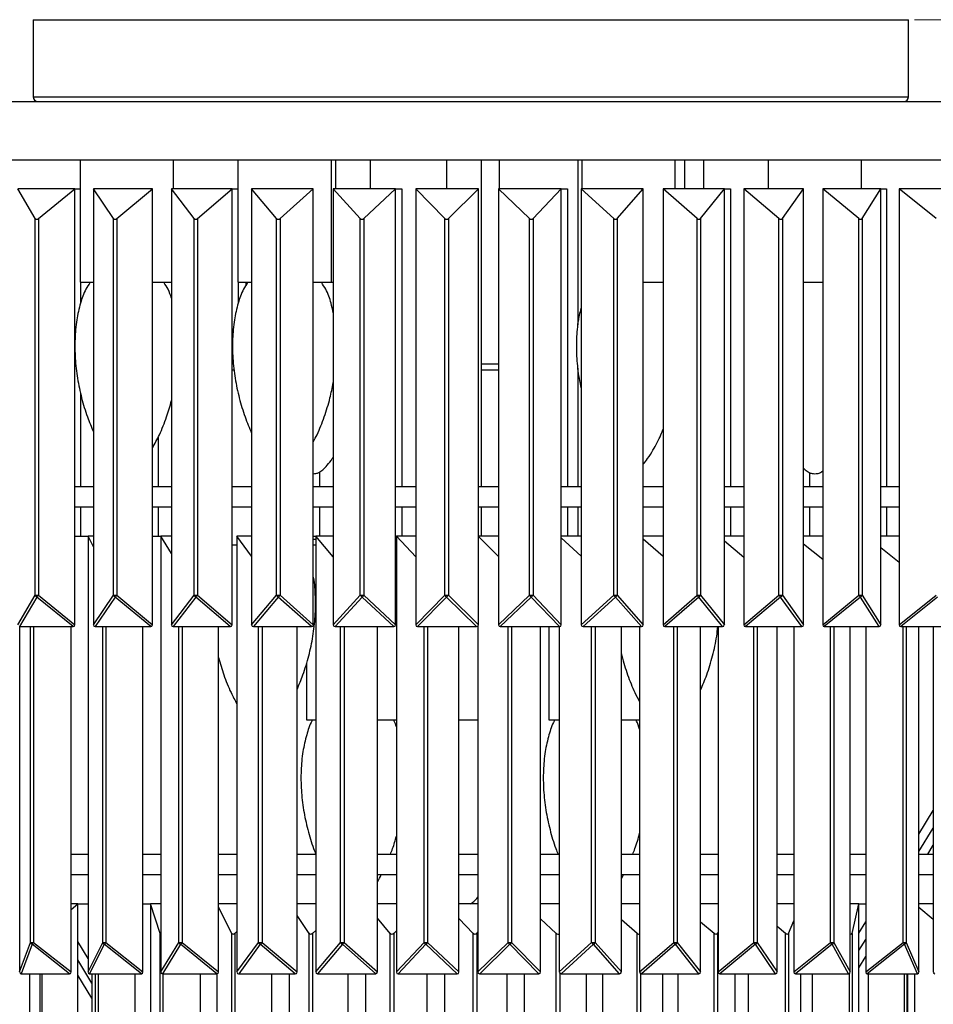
# Model space of a CAD drawing. Header units: millimetres. Extents: x 422 to 815, y 107 to 835.
# Tile 3 of 5: x 523 to 680, y 233 to 402. Entities that reach past the tile are written whole.
import ezdxf

# ---------------------------------------------------------------- set-up
doc = ezdxf.new("R2010")
doc.units = ezdxf.units.MM
doc.styles.add('SLDTEXTSTYLE0', font='TXT', dxfattribs={"width": 0.75})
doc.dimstyles.new('SLDDIMSTYLE0', dxfattribs={"dimtxt": 3.5, "dimasz": 3.556, "dimexe": 0, "dimexo": 0.0625, "dimgap": 0.875, "dimtad": 1, "dimdec": 0, "dimlfac": 2, "dimrnd": 1e-09, "dimzin": 12, "dimdsep": 46, "dimtxsty": 'SLDTEXTSTYLE0', "dimblk1": 'CLOSED', "dimblk2": 'CLOSED', "dimsah": 1, "dimcen": 0.09, "dimadec": 0, "dimazin": 3, "dimtfac": 1, "dimtdec": 0, "dimtofl": 0, "dimtmove": 0, "dimatfit": 3, "dimldrblk": 'CLOSED', "dimfxl": 0, "dimfrac": 2, "dimtolj": 1, "dimtzin": 12, "dimarcsym": 0})

# ---------------------------------------------------------------- blocks, each defined once
blk = doc.blocks.new('_Closed')
at = {"color": 0, "linetype": 'ByBlock', "lineweight": -2}
for p, q in [((-1, 0.166667), (0, 0)), ((-1, 0.166667), (-1, -0.166667)), ((0, 0), (-1, -0.166667)), ((0, 0), (-1, 0))]:
    blk.add_line(p, q, dxfattribs=at)
blk = doc.blocks.new('_D')
at = {"color": 7, "linetype": 'Continuous', "lineweight": 0}
for p, q in [((676.45, 401.53), (814.59, 401.53)), ((813.59, 401.53), (813.59, 106.53)), ((639.22, 106.53), (814.59, 106.53))]:
    blk.add_line(p, q, dxfattribs=at)
at = {"color": 7, "linetype": 'Continuous', "lineweight": 18, "xscale": 3.556, "yscale": 3.556}
for p, rotation in [((813.59, 401.53, 3.08), 90.0000000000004), ((813.59, 106.53, 3.08), 270.0000000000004)]:
    blk.add_blockref('_Closed', p, dxfattribs=dict(at, rotation=rotation))
at = {"color": 7, "linetype": 'Continuous', "lineweight": 18, "insert": (809.08, 246.33), "char_height": 3.5, "attachment_point": 1, "rotation": 90, "style": 'SLDTEXTSTYLE0'}
blk.add_mtext('590', dxfattribs=at)

msp = doc.modelspace()

# ---------------------------------------------------------------- linework, layer by layer
at = {"color": 7, "linetype": 'Continuous', "lineweight": 25}
for p, q in [((525.45, 401.53), (525.45, 388.33)), ((525.45, 401.53), (675.45, 401.53)), ((675.45, 388.33), (675.45, 401.53)), ((422.95, 387.53), (777.95, 387.53)), ((422.95, 377.53), (777.95, 377.53)), ((533.51, 377.53), (533.51, 356.53)), ((549.51, 372.53), (549.51, 377.53)), ((560.53, 377.53), (560.53, 356.53)), ((576.53, 356.53), (576.53, 377.53)), ((577.26, 377.53), (577.26, 372.53)), ((583.26, 372.53), (583.26, 377.53)), ((596.29, 377.53), (596.29, 372.53)), ((602.29, 321.53), (602.29, 377.53)), ((605.36, 372.53), (605.36, 377.53)), ((618.78, 377.53), (618.78, 349.24)), ((619.46, 377.53), (619.46, 372.53)), ((635.46, 372.53), (635.46, 377.53)), ((637.09, 372.53), (637.09, 377.53)), ((640.36, 372.53), (640.36, 377.53)), ((651.38, 377.53), (651.38, 372.53)), ((667.38, 372.53), (667.38, 377.53)), ((532.58, 372.53), (522.8, 372.53)), ((525.77, 367.46), (522.8, 372.53)), ((526.33, 367.46), (532.58, 372.53)), ((532.58, 372.53), (533.51, 372.53)), ((532.58, 297.84), (532.58, 372.53)), ((545.87, 372.53), (535.76, 372.53)), ((539.18, 367.46), (535.76, 372.53)), ((535.76, 372.53), (535.76, 297.84)), ((539.76, 367.46), (545.87, 372.53)), ((545.87, 297.84), (545.87, 372.53)), ((559.52, 372.53), (549.15, 372.53)), ((553, 367.46), (549.15, 372.53)), ((549.15, 372.53), (549.15, 297.84)), ((553.59, 367.46), (559.52, 372.53)), ((559.52, 372.53), (560.53, 372.53)), ((559.52, 297.84), (559.52, 372.53)), ((573.44, 372.53), (562.87, 372.53)), ((567.13, 367.46), (562.87, 372.53)), ((562.87, 372.53), (562.87, 297.84)), ((567.74, 367.46), (573.44, 372.53)), ((573.44, 297.84), (573.44, 372.53)), ((587.55, 372.53), (576.85, 372.53)), ((581.49, 367.46), (576.85, 372.53)), ((576.85, 372.53), (576.85, 297.84)), ((582.1, 367.46), (587.55, 372.53)), ((587.55, 372.53), (588.61, 372.53)), ((587.55, 297.84), (587.55, 372.53)), ((588.61, 372.53), (588.61, 321.53)), ((601.74, 372.53), (590.99, 372.53)), ((595.97, 367.46), (590.99, 372.53)), ((590.99, 372.53), (590.99, 297.84)), ((596.59, 367.46), (601.74, 372.53)), ((601.74, 297.84), (601.74, 372.53)), ((615.92, 372.53), (605.19, 372.53)), ((610.49, 367.46), (605.19, 372.53)), ((605.19, 372.53), (605.19, 297.84)), ((611.1, 367.46), (615.92, 372.53)), ((615.92, 372.53), (616.98, 372.53)), ((615.92, 297.84), (615.92, 372.53)), ((616.98, 372.53), (616.98, 321.53)), ((629.99, 372.53), (619.35, 372.53)), ((624.93, 367.46), (619.35, 372.53)), ((619.35, 372.53), (619.35, 297.84)), ((625.54, 367.46), (629.99, 372.53)), ((629.99, 297.84), (629.99, 372.53)), ((643.88, 372.53), (633.4, 372.53)), ((639.22, 367.46), (633.4, 372.53)), ((633.4, 372.53), (633.4, 297.84)), ((639.82, 367.46), (643.88, 372.53)), ((643.88, 372.53), (644.92, 372.53)), ((643.88, 297.84), (643.88, 372.53)), ((644.92, 372.53), (644.92, 321.53)), ((657.47, 372.53), (647.22, 372.53)), ((653.24, 367.46), (647.22, 372.53)), ((647.22, 372.53), (647.22, 297.84)), ((653.83, 367.46), (657.47, 372.53)), ((657.47, 297.84), (657.47, 372.53)), ((670.68, 372.53), (660.73, 372.53)), ((666.92, 367.46), (660.73, 372.53)), ((660.73, 372.53), (660.73, 297.84)), ((667.49, 367.46), (670.68, 372.53)), ((670.68, 372.53), (671.67, 372.53)), ((670.68, 297.84), (670.68, 372.53)), ((671.67, 372.53), (671.67, 321.53)), ((683.43, 372.53), (673.84, 372.53)), ((680.15, 367.46), (673.84, 372.53)), ((673.84, 372.53), (673.84, 297.84)), ((525.77, 302.91), (525.77, 367.46)), ((526.33, 367.46), (526.33, 302.91)), ((539.18, 302.91), (539.18, 367.46)), ((539.76, 367.46), (539.76, 302.91)), ((553, 302.91), (553, 367.46)), ((553.59, 367.46), (553.59, 302.91)), ((567.13, 302.91), (567.13, 367.46)), ((567.74, 367.46), (567.74, 302.91)), ((581.49, 302.91), (581.49, 367.46)), ((582.1, 367.46), (582.1, 302.91)), ((595.97, 302.91), (595.97, 367.46)), ((596.59, 367.46), (596.59, 302.91)), ((610.49, 302.91), (610.49, 367.46)), ((611.1, 367.46), (611.1, 302.91)), ((624.93, 302.91), (624.93, 367.46)), ((625.54, 367.46), (625.54, 302.91)), ((639.22, 302.91), (639.22, 367.46)), ((639.82, 367.46), (639.82, 302.91)), ((653.24, 302.91), (653.24, 367.46)), ((653.83, 367.46), (653.83, 302.91)), ((666.92, 302.91), (666.92, 367.46)), ((667.49, 367.46), (667.49, 302.91)), ((533.51, 356.53), (535.76, 356.53)), ((533.55, 356.53), (533.55, 352.95)), ((545.87, 356.53), (549.15, 356.53)), ((560.53, 356.53), (561.6, 356.53)), ((560.55, 356.53), (560.55, 352.87)), ((561.6, 356.53), (562.87, 356.53)), ((561.88, 356.53), (561.88, 355.98)), ((573.44, 356.53), (576.53, 356.53)), ((576.53, 356.53), (576.85, 356.53)), ((629.99, 356.53), (633.4, 356.53)), ((657.55, 356.53), (660.73, 356.53)), ((559.52, 342.53), (559.74, 342.53)), ((602.29, 342.53), (605.19, 342.53)), ((618.78, 341.81), (618.78, 321.53)), ((533.55, 337.6), (533.55, 321.53)), ((546.87, 330.05), (546.87, 321.53)), ((574.49, 324), (574.49, 321.53)), ((658.49, 323.91), (658.49, 321.53)), ((532.58, 321.53), (535.76, 321.53)), ((545.87, 321.53), (549.15, 321.53)), ((559.52, 321.53), (562.87, 321.53)), ((573.44, 321.53), (576.85, 321.53)), ((587.55, 321.53), (590.99, 321.53)), ((601.74, 321.53), (605.19, 321.53)), ((615.92, 321.53), (619.35, 321.53)), ((629.99, 321.53), (633.4, 321.53)), ((643.88, 321.53), (647.22, 321.53)), ((657.47, 321.53), (660.73, 321.53)), ((670.68, 321.53), (673.84, 321.53)), ((532.58, 318.03), (535.76, 318.03)), ((533.55, 318.03), (533.55, 313.03)), ((545.87, 318.03), (549.15, 318.03)), ((546.87, 318.03), (546.87, 313.03)), ((559.52, 318.03), (562.87, 318.03)), ((573.44, 318.03), (576.85, 318.03)), ((574.49, 318.03), (574.49, 313.03)), ((587.55, 318.03), (590.99, 318.03)), ((588.61, 318.03), (588.61, 313.03)), ((601.74, 318.03), (605.19, 318.03)), ((602.29, 313.03), (602.29, 318.03)), ((615.92, 318.03), (619.35, 318.03)), ((616.98, 318.03), (616.98, 313.03)), ((618.78, 318.03), (618.78, 313.03)), ((629.99, 318.03), (633.4, 318.03)), ((643.88, 318.03), (647.22, 318.03)), ((644.92, 318.03), (644.92, 313.03)), ((657.47, 318.03), (660.73, 318.03)), ((658.49, 318.03), (658.49, 313.03)), ((670.68, 318.03), (673.84, 318.03)), ((671.67, 318.03), (671.67, 313.03)), ((532.58, 313.03), (534.84, 313.03)), ((535.76, 313.03), (534.84, 313.03)), ((535.76, 311.18), (534.84, 313.03)), ((534.84, 313.03), (534.84, 238.34)), ((545.87, 313.03), (547.3, 313.03)), ((549.15, 313.03), (547.3, 313.03)), ((549.15, 310.04), (547.3, 313.03)), ((547.3, 313.03), (547.3, 238.34)), ((562.87, 313.03), (560.35, 313.03)), ((562.87, 309.59), (560.35, 313.03)), ((560.35, 313.03), (560.35, 238.34)), ((573.44, 313.03), (573.87, 313.03)), ((573.44, 312.53), (573.87, 312.53)), ((576.85, 313.03), (573.87, 313.03)), ((576.85, 309.47), (573.87, 313.03)), ((573.87, 313.03), (573.87, 238.34)), ((587.55, 313.03), (587.68, 313.03)), ((590.99, 313.03), (587.68, 313.03)), ((590.99, 309.49), (587.68, 313.03)), ((587.68, 313.03), (587.68, 238.34)), ((605.19, 313.03), (601.74, 313.03)), ((605.19, 309.56), (601.74, 312.94)), ((619.35, 313.03), (615.92, 313.03)), ((619.35, 309.59), (615.92, 312.73)), ((633.4, 313.03), (629.99, 313.03)), ((633.4, 309.55), (629.99, 312.49)), ((647.22, 313.03), (643.88, 313.03)), ((660.73, 313.03), (657.47, 313.03)), ((673.84, 313.03), (670.68, 313.03)), ((559.52, 311.53), (560.35, 311.53)), ((647.22, 309.38), (643.88, 312.15)), ((660.73, 309.04), (657.47, 311.67)), ((673.84, 308.5), (670.68, 311)), ((522.8, 297.84), (525.77, 302.91)), ((526.05, 302.6), (523.08, 297.53)), ((525.77, 302.91), (526.33, 302.91)), ((532.3, 297.53), (526.05, 302.6)), ((526.33, 302.91), (532.58, 297.84)), ((535.76, 297.84), (539.18, 302.91)), ((539.47, 302.6), (536.05, 297.53)), ((539.18, 302.91), (539.76, 302.91)), ((545.58, 297.53), (539.47, 302.6)), ((539.76, 302.91), (545.87, 297.84)), ((549.15, 297.84), (553, 302.91)), ((553.3, 302.6), (549.44, 297.53)), ((553, 302.91), (553.59, 302.91)), ((559.22, 297.53), (553.3, 302.6)), ((553.59, 302.91), (559.52, 297.84)), ((562.87, 297.84), (567.13, 302.91)), ((567.44, 302.6), (563.18, 297.53)), ((567.13, 302.91), (567.74, 302.91)), ((573.14, 297.53), (567.44, 302.6)), ((567.74, 302.91), (573.44, 297.84)), ((576.85, 297.84), (581.49, 302.91)), ((581.8, 302.6), (577.16, 297.53)), ((581.49, 302.91), (582.1, 302.91)), ((587.24, 297.53), (581.8, 302.6)), ((582.1, 302.91), (587.55, 297.84)), ((590.99, 297.84), (595.97, 302.91)), ((596.28, 302.6), (591.3, 297.53)), ((595.97, 302.91), (596.59, 302.91)), ((601.43, 297.53), (596.28, 302.6)), ((596.59, 302.91), (601.74, 297.84)), ((605.19, 297.84), (610.49, 302.91)), ((610.79, 302.6), (605.49, 297.53)), ((610.49, 302.91), (611.1, 302.91)), ((615.61, 297.53), (610.79, 302.6)), ((611.1, 302.91), (615.92, 297.84)), ((619.35, 297.84), (624.93, 302.91)), ((625.24, 302.6), (619.66, 297.53)), ((624.93, 302.91), (625.54, 302.91)), ((629.69, 297.53), (625.24, 302.6)), ((625.54, 302.91), (629.99, 297.84)), ((633.4, 297.84), (639.22, 302.91)), ((639.52, 302.6), (633.7, 297.53)), ((639.22, 302.91), (639.82, 302.91)), ((643.58, 297.53), (639.52, 302.6)), ((639.82, 302.91), (643.88, 297.84)), ((647.22, 297.84), (653.24, 302.91)), ((653.53, 302.6), (647.51, 297.53)), ((653.24, 302.91), (653.83, 302.91)), ((657.17, 297.53), (653.53, 302.6)), ((653.83, 302.91), (657.47, 297.84)), ((660.73, 297.84), (666.92, 302.91)), ((667.2, 302.6), (661.01, 297.53)), ((666.92, 302.91), (667.49, 302.91)), ((670.4, 297.53), (667.2, 302.6)), ((667.49, 302.91), (670.68, 297.84)), ((673.84, 297.84), (680.15, 302.91)), ((680.42, 302.6), (674.11, 297.53)), ((523.08, 297.53), (532.3, 297.53)), ((523.12, 297.53), (523.12, 238.34)), ((531.92, 238.34), (531.92, 297.53)), ((536.05, 297.53), (545.58, 297.53)), ((544.24, 238.34), (544.24, 297.53)), ((549.44, 297.53), (559.22, 297.53)), ((557.2, 238.34), (557.2, 297.53)), ((563.18, 297.53), (573.14, 297.53)), ((570.65, 238.34), (570.65, 297.53)), ((577.16, 297.53), (587.24, 297.53)), ((584.43, 238.34), (584.43, 297.53)), ((591.3, 297.53), (601.43, 297.53)), ((598.4, 238.34), (598.4, 297.53)), ((601.64, 297.6), (601.64, 238.34)), ((605.49, 297.53), (615.61, 297.53)), ((612.39, 238.34), (612.39, 297.53)), ((613.78, 297.53), (613.78, 281.53)), ((615.59, 297.53), (615.59, 238.34)), ((619.66, 297.53), (629.69, 297.53)), ((626.24, 238.34), (626.24, 297.53)), ((629.36, 297.53), (629.36, 238.34)), ((633.7, 297.53), (643.58, 297.53)), ((639.81, 238.34), (639.81, 297.53)), ((642.81, 297.53), (642.81, 238.34)), ((647.51, 297.53), (657.17, 297.53)), ((652.92, 238.34), (652.92, 297.53)), ((655.78, 297.53), (655.78, 238.34)), ((661.01, 297.53), (670.4, 297.53)), ((665.44, 238.34), (665.44, 297.53)), ((668.12, 297.53), (668.12, 238.34)), ((674.11, 297.53), (683.15, 297.53)), ((677.23, 238.34), (677.23, 297.53)), ((679.69, 297.53), (679.69, 238.34)), ((572.26, 291.22), (572.26, 281.53)), ((572.26, 281.53), (573.87, 281.53)), ((584.43, 281.53), (586.66, 281.53)), ((586.66, 281.53), (587.68, 281.53)), ((598.4, 281.53), (601.64, 281.53)), ((613.78, 281.53), (614.42, 281.53)), ((614.42, 281.53), (615.59, 281.53)), ((626.24, 281.53), (629.36, 281.53)), ((677.23, 261.96), (679.69, 266.01)), ((677.23, 258.96), (679.69, 263.01)), ((678.76, 258.53), (679.69, 260.06)), ((531.92, 258.53), (534.84, 258.53)), ((544.24, 258.53), (547.3, 258.53)), ((557.2, 258.53), (560.35, 258.53)), ((570.65, 258.53), (573.87, 258.53)), ((584.43, 258.53), (587.68, 258.53)), ((598.4, 258.53), (601.64, 258.53)), ((612.39, 258.53), (615.59, 258.53)), ((626.24, 258.53), (629.36, 258.53)), ((639.81, 258.53), (642.81, 258.53)), ((652.92, 258.53), (655.78, 258.53)), ((665.44, 258.53), (668.12, 258.53)), ((677.23, 258.53), (679.69, 258.53)), ((531.92, 255.03), (534.84, 255.03)), ((544.24, 255.03), (547.3, 255.03)), ((557.2, 255.03), (560.35, 255.03)), ((570.65, 255.03), (573.87, 255.03)), ((584.43, 255.03), (587.68, 255.03)), ((598.4, 255.03), (601.64, 255.03)), ((612.39, 255.03), (615.59, 255.03)), ((626.24, 254.32), (626.61, 255.03)), ((626.24, 255.03), (629.36, 255.03)), ((639.81, 255.03), (642.81, 255.03)), ((652.92, 255.03), (655.78, 255.03)), ((665.44, 255.03), (668.12, 255.03)), ((677.23, 255.03), (679.69, 255.03)), ((533.1, 250.03), (531.92, 250.03)), ((531.92, 249.06), (533.1, 250.03)), ((533.1, 175.34), (533.1, 250.03)), ((533.1, 250.03), (534.84, 250.03)), ((544.24, 250.03), (545.54, 250.03)), ((547.3, 250.03), (545.54, 250.03)), ((547.17, 244.96), (545.54, 250.03)), ((545.54, 250.03), (545.54, 175.34)), ((560.35, 250.03), (557.2, 250.03)), ((573.87, 250.03), (570.65, 250.03)), ((587.68, 250.03), (584.43, 250.03)), ((601.64, 250.03), (598.4, 250.03)), ((615.59, 250.03), (612.39, 250.03)), ((629.36, 250.03), (626.24, 250.03)), ((642.81, 250.03), (639.81, 250.03)), ((655.78, 250.03), (652.92, 250.03)), ((666.94, 250.03), (665.44, 250.03)), ((665.8, 244.96), (666.94, 250.03)), ((666.94, 250.03), (668.12, 250.03)), ((666.94, 175.34), (666.94, 250.03)), ((679.69, 250.03), (677.23, 250.03)), ((559.46, 244.96), (557.2, 249.44)), ((679.69, 247.33), (677.23, 249.41)), ((572.71, 244.96), (570.65, 248.01)), ((586.61, 244.96), (584.43, 247.58)), ((600.84, 244.96), (598.4, 247.48)), ((615.06, 244.96), (612.39, 247.43)), ((628.93, 244.96), (626.24, 247.26)), ((642.14, 244.96), (639.81, 246.86)), ((654.89, 244.96), (655.78, 247.11)), ((666.94, 245), (668.12, 246.94)), ((547.17, 180.41), (547.17, 244.96)), ((559.46, 180.41), (559.46, 244.96)), ((560, 244.96), (560.35, 245.25)), ((560, 244.96), (560, 180.41)), ((572.71, 180.41), (572.71, 244.96)), ((573.29, 244.96), (573.87, 245.44)), ((573.29, 244.96), (573.29, 180.41)), ((586.61, 180.41), (586.61, 244.96)), ((587.22, 244.96), (587.68, 245.38)), ((587.22, 244.96), (587.22, 180.41)), ((600.84, 180.41), (600.84, 244.96)), ((601.46, 244.96), (601.64, 245.15)), ((601.46, 244.96), (601.46, 180.41)), ((615.06, 180.41), (615.06, 244.96)), ((628.93, 180.41), (628.93, 244.96)), ((642.14, 180.41), (642.14, 244.96)), ((642.7, 244.96), (642.81, 245.15)), ((642.7, 244.96), (642.7, 180.41)), ((654.37, 244.96), (652.92, 246.11)), ((654.37, 180.41), (654.37, 244.96)), ((654.89, 244.96), (654.89, 180.41)), ((665.8, 244.96), (665.8, 180.41)), ((523.12, 238.34), (525, 243.41)), ((525.25, 243.1), (523.38, 238.03)), ((525, 243.41), (525.5, 243.41)), ((531.67, 238.03), (525.25, 243.1)), ((525.5, 243.41), (531.92, 238.34)), ((534.84, 240.64), (533.1, 243.57)), ((534.84, 238.34), (537.35, 243.41)), ((537.62, 243.1), (535.11, 238.03)), ((537.35, 243.41), (537.89, 243.41)), ((543.97, 238.03), (537.62, 243.1)), ((537.89, 243.41), (544.24, 238.34)), ((547.3, 238.34), (550.42, 243.41)), ((550.71, 243.1), (547.58, 238.03)), ((550.42, 243.41), (550.99, 243.41)), ((556.92, 238.03), (550.71, 243.1)), ((550.99, 243.41), (557.2, 238.34)), ((560.35, 238.34), (564.06, 243.41)), ((564.36, 243.1), (560.65, 238.03)), ((564.06, 243.41), (564.65, 243.41)), ((570.35, 238.03), (564.36, 243.1)), ((564.65, 243.41), (570.65, 238.34)), ((573.87, 238.34), (578.11, 243.41)), ((578.42, 243.1), (574.17, 238.03)), ((578.11, 243.41), (578.72, 243.41)), ((584.13, 238.03), (578.42, 243.1)), ((578.72, 243.41), (584.43, 238.34)), ((587.68, 238.34), (592.42, 243.41)), ((592.73, 243.1), (587.99, 238.03)), ((592.42, 243.41), (593.03, 243.41)), ((598.09, 238.03), (592.73, 243.1)), ((593.03, 243.41), (598.4, 238.34)), ((601.64, 238.34), (606.81, 243.41)), ((607.12, 243.1), (601.95, 238.03)), ((606.81, 243.41), (607.43, 243.41)), ((612.08, 238.03), (607.12, 243.1)), ((607.43, 243.41), (612.39, 238.34)), ((615.59, 238.34), (621.14, 243.41)), ((621.44, 243.1), (615.89, 238.03)), ((621.14, 243.41), (621.75, 243.41)), ((625.94, 238.03), (621.44, 243.1)), ((621.75, 243.41), (626.24, 238.34)), ((629.36, 238.34), (635.22, 243.41)), ((635.52, 243.1), (629.66, 238.03)), ((635.22, 243.41), (635.82, 243.41)), ((639.51, 238.03), (635.52, 243.1)), ((635.82, 243.41), (639.81, 238.34)), ((642.81, 238.34), (648.92, 243.41)), ((649.21, 243.1), (643.1, 238.03)), ((648.92, 243.41), (649.5, 243.41)), ((652.63, 238.03), (649.21, 243.1)), ((649.5, 243.41), (652.92, 238.34)), ((655.78, 238.34), (662.06, 243.41)), ((662.34, 243.1), (656.05, 238.03)), ((662.06, 243.41), (662.62, 243.41)), ((665.17, 238.03), (662.34, 243.1)), ((662.62, 243.41), (665.44, 238.34)), ((666.94, 242), (668.12, 243.93)), ((668.12, 238.34), (674.51, 243.41)), ((674.77, 243.1), (668.38, 238.03)), ((674.51, 243.41), (675.03, 243.41)), ((676.97, 238.03), (674.77, 243.1)), ((675.03, 243.41), (677.23, 238.34)), ((535.46, 236.45), (533.1, 240.44)), ((666.94, 239.05), (668.12, 240.99)), ((523.38, 238.03), (531.67, 238.03)), ((524.85, 175.34), (524.85, 238.03)), ((526.59, 238.03), (526.59, 180.41)), ((535.11, 238.03), (543.97, 238.03)), ((535.46, 238.03), (535.46, 175.34)), ((542.92, 175.34), (542.92, 238.03)), ((547.58, 238.03), (556.92, 238.03)), ((554.09, 175.34), (554.09, 238.03)), ((556.9, 238.03), (556.9, 175.34)), ((560.65, 238.03), (570.35, 238.03)), ((566.34, 175.34), (566.34, 238.03)), ((569.28, 238.03), (569.28, 175.34)), ((574.17, 238.03), (584.13, 238.03)), ((579.4, 175.34), (579.4, 238.03)), ((582.39, 238.03), (582.39, 175.34)), ((587.99, 238.03), (598.09, 238.03)), ((592.95, 175.34), (592.95, 238.03)), ((595.93, 238.03), (595.93, 175.34)), ((601.95, 238.03), (612.08, 238.03)), ((606.67, 175.34), (606.67, 238.03)), ((609.57, 238.03), (609.57, 175.34)), ((615.89, 238.03), (625.94, 238.03)), ((620.25, 175.34), (620.25, 238.03)), ((623, 238.03), (623, 175.34)), ((629.66, 238.03), (639.51, 238.03)), ((633.36, 175.34), (633.36, 238.03)), ((635.9, 238.03), (635.9, 175.34)), ((643.1, 238.03), (652.63, 238.03)), ((645.71, 175.34), (645.71, 238.03)), ((647.96, 238.03), (647.96, 175.34)), ((656.05, 238.03), (665.17, 238.03)), ((656.99, 175.34), (656.99, 238.03)), ((658.92, 238.03), (658.92, 175.34)), ((668.38, 238.03), (676.97, 238.03)), ((668.5, 238.03), (668.5, 175.34)), ((675.34, 175.34), (675.34, 238.03)), ((676.49, 238.03), (676.49, 175.34)), ((535.46, 233.83), (533.1, 237.81))]:
    msp.add_line(p, q, dxfattribs=at)
at = {"color": 8, "linetype": 'Continuous', "lineweight": 25}
for p, q in [((525.45, 388.33), (675.45, 388.33)), ((559.52, 341.53), (559.84, 341.53)), ((602.29, 341.53), (605.19, 341.53)), ((573.44, 311.53), (573.87, 311.53)), ((587.55, 311.53), (587.68, 311.53)), ((525, 243.41), (525, 297.53)), ((525.5, 297.53), (525.5, 243.41)), ((537.35, 243.41), (537.35, 297.53)), ((537.89, 297.53), (537.89, 243.41)), ((550.42, 243.41), (550.42, 297.53)), ((550.99, 297.53), (550.99, 243.41)), ((564.06, 243.41), (564.06, 297.53)), ((564.65, 297.53), (564.65, 243.41)), ((578.11, 243.41), (578.11, 297.53)), ((578.72, 297.53), (578.72, 243.41)), ((592.42, 243.41), (592.42, 297.53)), ((593.03, 297.53), (593.03, 243.41)), ((606.81, 243.41), (606.81, 297.53)), ((607.43, 297.53), (607.43, 243.41)), ((621.14, 243.41), (621.14, 297.53)), ((621.75, 297.53), (621.75, 243.41)), ((635.22, 243.41), (635.22, 297.53)), ((635.82, 297.53), (635.82, 243.41)), ((648.92, 243.41), (648.92, 297.53)), ((649.5, 297.53), (649.5, 243.41)), ((662.06, 243.41), (662.06, 297.53)), ((662.62, 297.53), (662.62, 243.41)), ((674.51, 243.41), (674.51, 297.53)), ((675.03, 297.53), (675.03, 243.41)), ((526.94, 238.03), (526.94, 180.41)), ((536.12, 180.41), (536.12, 238.03)), ((536.55, 238.03), (536.55, 180.41)), ((547.66, 238.03), (547.66, 180.41)), ((615.67, 238.11), (615.67, 180.41)), ((629.53, 238.06), (629.53, 180.41)), ((665.34, 180.41), (665.34, 238.08)), ((674.78, 180.41), (674.78, 238.03)), ((675.17, 238.03), (675.17, 180.41))]:
    msp.add_line(p, q, dxfattribs=at)
at = {"color": 7, "linetype": 'Continuous', "lineweight": 25, "flags": 128}
msp.add_lwpolyline([(587.68, 312.44), (587.64, 312.46), (587.55, 312.49)], dxfattribs=at)
at = {"color": 7, "linetype": 'Continuous', "lineweight": 25}
for centre, radius, start, end in [((526.25, 388.33), 0.8, 180, 270), ((674.65, 388.33), 0.8, 270, 0), ((526.33, 303.14), 0.61, 202.3589, 242.2224), ((524.53, 304.26), 2.25, 312.3963, 323.0224), ((539.78, 303.19), 0.667, 204.766, 241.7194), ((538.34, 303.95), 1.77, 309.8822, 323.6325), ((553.65, 303.24), 0.729, 206.9101, 241.0514), ((552.39, 303.77), 1.47, 307.6796, 324.3588), ((567.83, 303.29), 0.797, 208.8083, 240.2206), ((566.69, 303.64), 1.28, 305.7526, 325.2185), ((582.24, 303.35), 0.875, 210.4784, 239.223), ((581.16, 303.53), 1.13, 304.0702, 326.2284), ((596.79, 303.42), 0.963, 211.9381, 238.0499), ((595.74, 303.45), 1.01, 302.6065, 327.4054), ((611.38, 303.49), 1.07, 213.205, 236.6876), ((610.32, 303.38), 0.917, 301.3408, 328.7665), ((625.92, 303.58), 1.2, 214.2964, 235.1175), ((624.82, 303.32), 0.835, 300.2569, 330.3292), ((640.33, 303.7), 1.37, 215.229, 233.3163), ((639.14, 303.26), 0.762, 299.3435, 332.1112), ((654.54, 303.85), 1.6, 216.02, 231.2557), ((653.2, 303.21), 0.697, 298.5943, 334.1301), ((668.5, 304.08), 1.97, 216.686, 228.9022), ((666.9, 303.16), 0.638, 298.0082, 336.4036), ((525.48, 243.54), 0.501, 195.8915, 242.6956), ((518.48, 248.9), 8.91, 319.428, 321.9849), ((537.88, 243.6), 0.561, 199.8167, 242.5398), ((535.39, 245.33), 3.16, 315.1082, 322.5353), ((551, 243.66), 0.63, 203.2469, 242.0626), ((549.36, 244.63), 2.04, 311.4632, 323.2273), ((564.7, 243.72), 0.707, 206.2117, 241.2961), ((563.39, 244.32), 1.56, 308.3937, 324.0985), ((578.81, 243.79), 0.795, 208.7478, 240.2514), ((577.67, 244.14), 1.28, 305.8137, 325.187), ((593.19, 243.87), 0.897, 210.8943, 238.9227), ((592.12, 244.01), 1.1, 303.6526, 326.5304), ((607.67, 243.96), 1.02, 212.6906, 237.289), ((606.62, 243.91), 0.956, 301.8541, 328.1662), ((622.11, 244.07), 1.18, 214.1755, 235.3153), ((621.01, 243.83), 0.844, 300.3764, 330.1327), ((636.37, 244.22), 1.41, 215.3867, 232.9527), ((635.16, 243.75), 0.749, 299.1915, 332.4691), ((650.34, 244.45), 1.76, 216.3619, 230.1378), ((648.89, 243.69), 0.667, 298.2856, 335.2147), ((664.03, 244.89), 2.46, 217.1387, 226.7921), ((662.06, 243.63), 0.595, 297.6611, 338.408), ((678.12, 246.2), 4.56, 217.7553, 222.8229), ((674.53, 243.57), 0.53, 297.3392, 342.0826)]:
    msp.add_arc(centre, radius, start, end, dxfattribs=at)
for centre, major_axis, ratio, start_param, end_param in [((526.21, 367.97), (0.343, 0.606), 0.600375, 2.80599, 4.132441), ((539.6, 367.97), (0.308, 0.608), 0.647639, 2.795423, 4.121873), ((553.4, 367.97), (0.263, 0.613), 0.693096, 2.767328, 4.093779), ((567.51, 367.97), (0.203, 0.622), 0.733924, 2.713892, 4.040342), ((581.84, 367.97), (0.124, 0.633), 0.765273, 2.627494, 3.953944), ((596.29, 367.97), (0.026, 0.64), 0.780615, 2.510236, 3.836686), ((610.77, 367.97), (-0.077, 0.637), 0.775345, 2.384931, 3.711381), ((625.18, 367.97), (-0.167, 0.628), 0.751174, 2.281652, 3.608102), ((639.43, 367.97), (-0.235, 0.617), 0.714338, 2.21241, 3.538861), ((653.42, 367.97), (-0.287, 0.61), 0.67073, 2.172726, 3.499177), ((667.05, 367.97), (-0.327, 0.607), 0.624116, 2.154242, 3.480692), ((531.84, 298.34), (-0.645, 0.751), 0.480103, 2.7505, 3.651328), ((536.52, 298.34), (0.674, 0.744), 0.482104, 2.652564, 3.553392), ((545.11, 298.34), (-0.674, 0.744), 0.482104, 2.729793, 3.630622), ((549.93, 298.34), (0.698, 0.739), 0.483073, 2.668743, 3.569572), ((558.74, 298.34), (-0.698, 0.739), 0.483073, 2.713614, 3.614442), ((563.67, 298.34), (0.715, 0.735), 0.483454, 2.680483, 3.581311), ((572.65, 298.34), (-0.715, 0.735), 0.483454, 2.701874, 3.602702), ((577.66, 298.34), (0.726, 0.732), 0.483555, 2.68789, 3.588718), ((586.74, 298.34), (-0.726, 0.732), 0.483555, 2.694467, 3.595296), ((591.8, 298.34), (0.731, 0.731), 0.483566, 2.691047, 3.591875), ((600.92, 298.34), (-0.731, 0.731), 0.483566, 2.69131, 3.592138), ((606, 298.34), (0.729, 0.732), 0.483565, 2.689996, 3.590824), ((615.11, 298.34), (-0.729, 0.732), 0.483565, 2.692361, 3.593189), ((620.16, 298.34), (0.721, 0.733), 0.483525, 2.684722, 3.58555), ((629.19, 298.34), (-0.721, 0.733), 0.483525, 2.697635, 3.598463), ((634.19, 298.34), (0.707, 0.737), 0.483315, 2.675161, 3.57599), ((643.08, 298.34), (-0.707, 0.737), 0.483315, 2.707196, 3.608024), ((647.99, 298.34), (0.687, 0.741), 0.482687, 2.661215, 3.562043), ((656.69, 298.34), (-0.687, 0.741), 0.482687, 2.721142, 3.62197), ((661.48, 298.34), (0.66, 0.747), 0.481266, 2.642779, 3.543608), ((669.93, 298.34), (-0.66, 0.747), 0.481266, 2.739578, 3.640406), ((674.56, 298.34), (0.628, 0.754), 0.478537, 2.619798, 3.520626), ((547.65, 245.47), (0.409, 0.61), 0.471674, 2.784454, 3.306822), ((559.92, 245.47), (0.367, 0.606), 0.559746, 2.80544, 4.13189), ((573.13, 245.47), (0.307, 0.608), 0.648777, 2.794973, 4.121424), ((586.99, 245.47), (0.21, 0.621), 0.730263, 2.720463, 4.046913), ((601.16, 245.47), (0.049, 0.639), 0.778932, 2.53778, 3.86423), ((615.32, 245.47), (-0.138, 0.631), 0.761197, 2.313215, 3.431475), ((629.13, 245.47), (-0.265, 0.613), 0.691492, 2.187985, 3.077797), ((642.26, 245.47), (-0.34, 0.606), 0.604436, 2.151118, 3.477568), ((654.41, 245.47), (-0.39, 0.608), 0.51538, 2.159069, 3.485519), ((665.3, 245.47), (-0.425, 0.613), 0.428777, 2.409011, 3.515919), ((523.79, 238.84), (0.558, 0.769), 0.46849, 2.568792, 3.46962), ((531.26, 238.84), (-0.558, 0.769), 0.46849, 2.813565, 3.714393), ((535.55, 238.84), (0.612, 0.758), 0.476713, 2.608005, 3.508833), ((543.53, 238.84), (-0.612, 0.758), 0.476713, 2.774352, 3.67518), ((548.04, 238.84), (0.656, 0.748), 0.480967, 2.639749, 3.540577), ((556.45, 238.84), (-0.656, 0.748), 0.480967, 2.742608, 3.643436), ((561.13, 238.84), (0.69, 0.741), 0.48283, 2.663761, 3.56459), ((569.87, 238.84), (-0.69, 0.741), 0.48283, 2.718596, 3.619424), ((574.67, 238.84), (0.715, 0.735), 0.483447, 2.680157, 3.580985), ((583.63, 238.84), (-0.715, 0.735), 0.483447, 2.7022, 3.603029), ((588.49, 238.84), (0.728, 0.732), 0.483562, 2.689163, 3.589991), ((597.59, 238.84), (-0.728, 0.732), 0.483562, 2.693194, 3.594022), ((602.45, 238.84), (0.731, 0.731), 0.483566, 2.690955, 3.591783), ((611.58, 238.84), (-0.731, 0.731), 0.483566, 2.691402, 3.592231), ((616.39, 238.84), (0.723, 0.733), 0.483535, 2.68557, 3.586398), ((625.44, 238.84), (-0.723, 0.733), 0.483535, 2.696787, 3.597615), ((630.15, 238.84), (0.704, 0.737), 0.483239, 2.672897, 3.573725), ((639.02, 238.84), (-0.704, 0.737), 0.483239, 2.70946, 3.610288), ((643.57, 238.84), (0.674, 0.744), 0.482116, 2.65272, 3.553548), ((652.16, 238.84), (-0.674, 0.744), 0.482116, 2.729637, 3.630466), ((656.51, 238.84), (0.635, 0.753), 0.479228, 2.62484, 3.525668), ((664.71, 238.84), (-0.635, 0.753), 0.479228, 2.757517, 3.658346), ((668.8, 238.84), (0.586, 0.763), 0.473213, 2.589292, 3.49012), ((676.54, 238.84), (-0.586, 0.763), 0.473213, 2.793065, 3.693893), ((680.33, 238.84), (0.529, 0.774), 0.46229, 2.546651, 3.44748)]:
    msp.add_ellipse(centre, major_axis=major_axis, ratio=ratio, start_param=start_param, end_param=end_param, dxfattribs=at)
for points, knots in [([(535.21, 356.53), (534.95, 356.14), (534.23, 355.03), (533.46, 352.84), (532.84, 349.99), (532.55, 346.81), (532.59, 343.46), (532.98, 340.06), (533.69, 336.71), (534.61, 333.65), (535.4, 331.77), (535.76, 330.93)], [0, 0, 0, 0, 0.053224, 0.148865, 0.260538, 0.382637, 0.509862, 0.639011, 0.768619, 0.897128, 1, 1, 1, 1]), ([(549.15, 353.8), (548.97, 354.32), (548.65, 355.29), (548.08, 356.14), (547.82, 356.53)], [0, 0, 0, 0, 0.5367449, 1, 1, 1, 1]), ([(562.22, 356.53), (561.96, 356.14), (561.24, 355.03), (560.48, 352.84), (559.85, 349.99), (559.56, 346.81), (559.6, 343.46), (559.99, 340.06), (560.71, 336.71), (561.65, 333.57), (562.48, 331.6), (562.87, 330.68)], [0, 0, 0, 0, 0.052691, 0.147373, 0.257926, 0.378802, 0.504752, 0.632606, 0.760916, 0.888136, 1, 1, 1, 1]), ([(576.85, 351.31), (576.74, 351.86), (576.46, 353.24), (575.81, 355.03), (575.09, 356.14), (574.84, 356.53)], [0, 0, 0, 0, 0.300436, 0.749882, 1, 1, 1, 1]), ([(619.35, 352.29), (619.17, 351.55), (618.73, 349.77), (618.5, 346.8), (618.54, 343.46), (618.84, 340.59), (619.22, 338.89), (619.35, 338.29)], [0, 0, 0, 0, 0.160844, 0.389943, 0.628661, 0.870988, 1, 1, 1, 1]), ([(573.44, 329.18), (573.66, 329.59), (574.39, 330.97), (575.35, 333.49), (576.3, 336.46), (576.68, 338.45), (576.85, 339.33)], [0, 0, 0, 0, 0.12869, 0.43419, 0.751349, 1, 1, 1, 1]), ([(545.87, 328.09), (546.28, 328.86), (547.2, 330.59), (548.3, 333.33), (548.87, 335.32), (549.15, 336.26)], [0, 0, 0, 0, 0.295826, 0.668023, 1, 1, 1, 1]), ([(629.99, 325.35), (630.24, 325.67), (630.85, 326.43), (631.87, 328.12), (632.78, 329.81), (633.27, 331.05), (633.4, 331.37)], [0, 0, 0, 0, 0.173852, 0.42097, 0.850737, 1, 1, 1, 1]), ([(573.43, 323.73), (573.59, 323.74), (573.93, 323.74), (574.5, 323.95), (575.16, 324.44), (575.92, 325.25), (576.5, 325.99), (576.8, 326.47), (576.85, 326.55)], [0, 0, 0, 0, 0.101548, 0.220568, 0.390516, 0.628634, 0.937212, 1, 1, 1, 1]), ([(657.47, 324.68), (657.56, 324.58), (657.83, 324.29), (658.31, 323.95), (658.88, 323.74), (659.38, 323.73), (659.87, 323.74), (660.35, 323.9), (660.61, 324.11), (660.73, 324.2)], [0, 0, 0, 0, 0.108769, 0.323036, 0.473093, 0.601123, 0.729152, 0.879209, 1, 1, 1, 1]), ([(570.65, 286.75), (571, 287.58), (571.79, 289.46), (572.71, 292.51), (573.42, 295.86), (573.82, 299.26), (573.82, 302.6), (573.71, 304.88), (573.46, 305.99), (573.44, 306.05)], [0, 0, 0, 0, 0.1368709, 0.3092231, 0.4830508, 0.6562625, 0.8268937, 0.9906502, 1, 1, 1, 1]), ([(639.81, 286.64), (640.17, 287.51), (640.98, 289.42), (641.9, 292.52), (642.53, 295.29), (642.7, 296.98), (642.76, 297.53)], [0, 0, 0, 0, 0.249131, 0.549801, 0.853045, 1, 1, 1, 1]), ([(557.2, 292.23), (557.49, 291.23), (558.08, 289.19), (559.14, 286.51), (560.01, 284.89), (560.35, 284.23)], [0, 0, 0, 0, 0.360523, 0.741484, 1, 1, 1, 1]), ([(626.24, 292.85), (626.27, 292.74), (626.52, 291.51), (627.28, 289.29), (628.28, 286.64), (629.08, 285.14), (629.36, 284.61)], [0, 0, 0, 0, 0.038552, 0.424389, 0.796043, 1, 1, 1, 1]), ([(573.33, 281.53), (573.29, 281.47), (572.81, 280.69), (572.23, 278.85), (571.58, 276.02), (571.29, 272.83), (571.34, 269.48), (571.72, 266.08), (572.45, 262.74), (573.17, 260.21), (573.74, 258.84), (573.87, 258.53)], [0, 0, 0, 0, 0.009137, 0.116516, 0.241894, 0.378978, 0.521817, 0.666816, 0.812331, 0.956611, 1, 1, 1, 1]), ([(587.68, 280.37), (587.58, 280.7), (587.46, 281.11), (587.23, 281.47), (587.19, 281.53)], [0, 0, 0, 0, 0.829896, 1, 1, 1, 1]), ([(614.85, 281.53), (614.81, 281.47), (614.33, 280.69), (613.75, 278.85), (613.1, 276.02), (612.82, 272.83), (612.86, 269.48), (613.24, 266.08), (613.97, 262.74), (614.69, 260.21), (615.26, 258.85), (615.39, 258.53)], [0, 0, 0, 0, 0.0091396, 0.1165442, 0.241953, 0.3790709, 0.521945, 0.66698, 0.8125306, 0.9568459, 1, 1, 1, 1]), ([(629.36, 279.96), (629.22, 280.44), (629.05, 280.99), (628.75, 281.47), (628.71, 281.53)], [0, 0, 0, 0, 0.873606, 1, 1, 1, 1]), ([(586.65, 258.53), (586.79, 258.85), (587.2, 259.84), (587.49, 260.88), (587.68, 261.59)], [0, 0, 0, 0, 0.315395, 1, 1, 1, 1]), ([(628.18, 258.53), (628.31, 258.85), (628.79, 260.01), (629.12, 261.22), (629.36, 262.11)], [0, 0, 0, 0, 0.270278, 1, 1, 1, 1]), ([(584.43, 253.76), (584.44, 253.77), (584.69, 254.17), (584.89, 254.6), (585.09, 255.03)], [0, 0, 0, 0, 0.015775, 1, 1, 1, 1]), ([(600.38, 250.03), (600.57, 250.15), (601.04, 250.46), (601.42, 250.89), (601.64, 251.14)], [0, 0, 0, 0, 0.392812, 1, 1, 1, 1])]:
    msp.add_open_spline(points, degree=3, knots=knots, dxfattribs=at)

# ---------------------------------------------------------------- dimensions: what is measured, and where the dimension line sits
at = {"color": 7, "linetype": 'Continuous', "lineweight": 18}
dim = msp.add_linear_dim(base=(813.59, 106.53), p1=(675.45, 401.53), p2=(638.22, 106.53), angle=90, dimstyle='SLDDIMSTYLE0', dxfattribs=at)
dim.commit()
dim.dimension.update_dxf_attribs({"geometry": '_D', "text_midpoint": (813.59, 250.21), "dimtype": 160})

doc.saveas('drawing.dxf')
